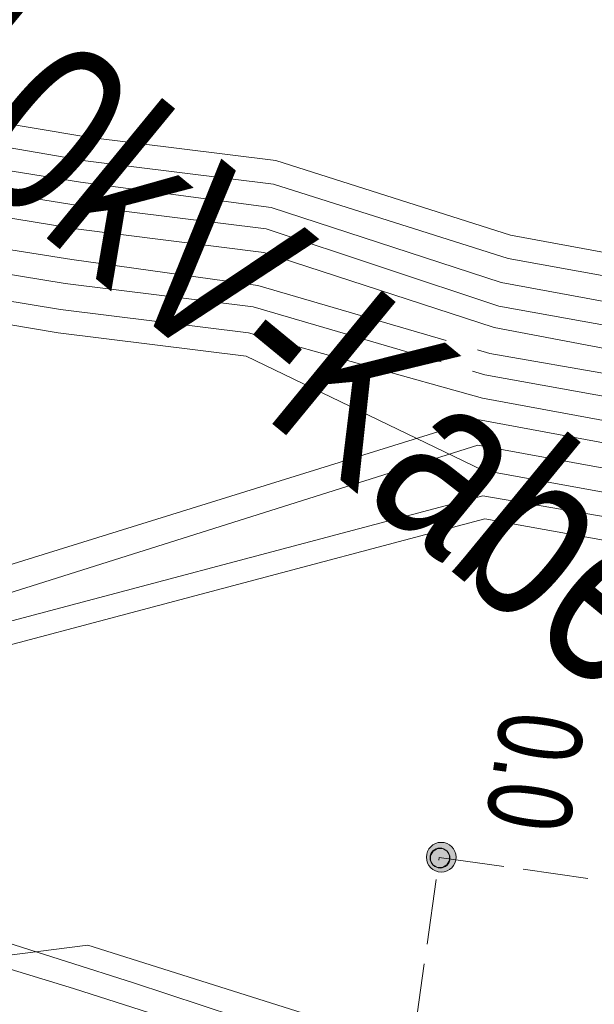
# Model space of a CAD drawing. Header units: metres. Extents: x -740 to 758, y -633 to 854.
# Tile 218 of 256: x -411.35 to -407.69, y 286.45 to 292.72. Entities that reach past the tile are written whole.
import ezdxf

# ---------------------------------------------------------------- set-up
doc = ezdxf.new("R2010")
doc.units = ezdxf.units.M
doc.header["$MEASUREMENT"] = 0
doc.linetypes.add('1248_208', pattern=[1.456, 1.248, -0.208])
doc.linetypes.add('416_125', pattern=[0.5408, 0.416, -0.1248])
doc.layers.add('Strom.LOVION', color=7, linetype='Continuous')
doc.layers.add('StromBemass.LOVION', color=7, linetype='Continuous')
doc.styles.add('ERSTELLTER_STIL_1', font='arial.ttf')

msp = doc.modelspace()

# ---------------------------------------------------------------- hatches: boundary and pattern name
at = {"layer": 'StromBemass.LOVION', "linetype": 'Continuous', "lineweight": 13}
for points in [[(-408.596, 287.3276), (-408.5891, 287.3372), (-408.5834, 287.3477), (-408.579, 287.3587), (-408.5761, 287.3703), (-408.5747, 287.3821), (-408.5747, 287.394), (-408.5762, 287.4058), (-408.5792, 287.4173), (-408.5836, 287.4283), (-408.5894, 287.4387), (-408.5964, 287.4483), (-408.6046, 287.457), (-408.6138, 287.4645), (-408.6238, 287.4709), (-408.6346, 287.4759), (-408.6459, 287.4795), (-408.6576, 287.4817), (-408.6695, 287.4824), (-408.6814, 287.4816), (-408.6931, 287.4794), (-408.7044, 287.4757), (-408.7151, 287.4706), (-408.7251, 287.4642), (-408.7343, 287.4565), (-408.7424, 287.4478), (-408.7493, 287.4382), (-408.755, 287.4278), (-408.7594, 287.4167), (-408.7623, 287.4052), (-408.7637, 287.3933), (-408.7637, 287.3815), (-408.7622, 287.3697), (-408.7592, 287.3581), (-408.7548, 287.3471), (-408.749, 287.3367), (-408.742, 287.3271), (-408.7338, 287.3185), (-408.7246, 287.3109), (-408.7146, 287.3046), (-408.7038, 287.2995), (-408.6925, 287.2959), (-408.6808, 287.2937), (-408.6689, 287.293), (-408.657, 287.2938), (-408.6454, 287.296), (-408.6341, 287.2998), (-408.6233, 287.3049), (-408.6133, 287.3113), (-408.6041, 287.3189)], [(-408.6301, 287.3447), (-408.6255, 287.351), (-408.6218, 287.3579), (-408.6189, 287.3652), (-408.617, 287.3727), (-408.616, 287.3805), (-408.6161, 287.3883), (-408.6171, 287.396), (-408.619, 287.4036), (-408.6219, 287.4109), (-408.6257, 287.4177), (-408.6303, 287.424), (-408.6357, 287.4297), (-408.6417, 287.4346), (-408.6483, 287.4388), (-408.6554, 287.4421), (-408.6629, 287.4445), (-408.6705, 287.4459), (-408.6783, 287.4464), (-408.6861, 287.4459), (-408.6938, 287.4444), (-408.7012, 287.4419), (-408.7083, 287.4386), (-408.7149, 287.4344), (-408.7209, 287.4294), (-408.7262, 287.4237), (-408.7308, 287.4173), (-408.7345, 287.4105), (-408.7374, 287.4032), (-408.7393, 287.3956), (-408.7402, 287.3879), (-408.7402, 287.3801), (-408.7392, 287.3723), (-408.7372, 287.3648), (-408.7343, 287.3575), (-408.7305, 287.3507), (-408.7259, 287.3444), (-408.7206, 287.3387), (-408.7145, 287.3337), (-408.7079, 287.3296), (-408.7008, 287.3263), (-408.6934, 287.3239), (-408.6857, 287.3224), (-408.6779, 287.322), (-408.6701, 287.3225), (-408.6625, 287.324), (-408.655, 287.3264), (-408.648, 287.3298), (-408.6414, 287.334), (-408.6354, 287.339)], [(-408.6301, 287.3447), (-408.6255, 287.351), (-408.6218, 287.3579), (-408.6189, 287.3652), (-408.617, 287.3727), (-408.616, 287.3805), (-408.6161, 287.3883), (-408.6171, 287.396), (-408.619, 287.4036), (-408.6219, 287.4109), (-408.6257, 287.4177), (-408.6303, 287.424), (-408.6357, 287.4297), (-408.6417, 287.4346), (-408.6483, 287.4388), (-408.6554, 287.4421), (-408.6629, 287.4445), (-408.6705, 287.4459), (-408.6783, 287.4464), (-408.6861, 287.4459), (-408.6938, 287.4444), (-408.7012, 287.4419), (-408.7083, 287.4386), (-408.7149, 287.4344), (-408.7209, 287.4294), (-408.7262, 287.4237), (-408.7308, 287.4173), (-408.7345, 287.4105), (-408.7374, 287.4032), (-408.7393, 287.3956), (-408.7402, 287.3879), (-408.7402, 287.3801), (-408.7392, 287.3723), (-408.7372, 287.3648), (-408.7343, 287.3575), (-408.7305, 287.3507), (-408.7259, 287.3444), (-408.7206, 287.3387), (-408.7145, 287.3337), (-408.7079, 287.3296), (-408.7008, 287.3263), (-408.6934, 287.3239), (-408.6857, 287.3224), (-408.6779, 287.322), (-408.6701, 287.3225), (-408.6625, 287.324), (-408.655, 287.3264), (-408.648, 287.3298), (-408.6414, 287.334), (-408.6354, 287.339)], [(-408.6301, 287.3447), (-408.6255, 287.351), (-408.6218, 287.3579), (-408.6189, 287.3652), (-408.617, 287.3727), (-408.616, 287.3805), (-408.6161, 287.3883), (-408.6171, 287.396), (-408.619, 287.4036), (-408.6219, 287.4109), (-408.6257, 287.4177), (-408.6303, 287.424), (-408.6357, 287.4297), (-408.6417, 287.4346), (-408.6483, 287.4388), (-408.6554, 287.4421), (-408.6629, 287.4445), (-408.6705, 287.4459), (-408.6783, 287.4464), (-408.6861, 287.4459), (-408.6938, 287.4444), (-408.7012, 287.4419), (-408.7083, 287.4386), (-408.7149, 287.4344), (-408.7209, 287.4294), (-408.7262, 287.4237), (-408.7308, 287.4173), (-408.7345, 287.4105), (-408.7374, 287.4032), (-408.7393, 287.3956), (-408.7402, 287.3879), (-408.7402, 287.3801), (-408.7392, 287.3723), (-408.7372, 287.3648), (-408.7343, 287.3575), (-408.7305, 287.3507), (-408.7259, 287.3444), (-408.7206, 287.3387), (-408.7145, 287.3337), (-408.7079, 287.3296), (-408.7008, 287.3263), (-408.6934, 287.3239), (-408.6857, 287.3224), (-408.6779, 287.322), (-408.6701, 287.3225), (-408.6625, 287.324), (-408.655, 287.3264), (-408.648, 287.3298), (-408.6414, 287.334), (-408.6354, 287.339)], [(-408.6301, 287.3447), (-408.6255, 287.351), (-408.6218, 287.3579), (-408.6189, 287.3652), (-408.617, 287.3727), (-408.616, 287.3805), (-408.6161, 287.3883), (-408.6171, 287.396), (-408.619, 287.4036), (-408.6219, 287.4109), (-408.6257, 287.4177), (-408.6303, 287.424), (-408.6357, 287.4297), (-408.6417, 287.4346), (-408.6483, 287.4388), (-408.6554, 287.4421), (-408.6629, 287.4445), (-408.6705, 287.4459), (-408.6783, 287.4464), (-408.6861, 287.4459), (-408.6938, 287.4444), (-408.7012, 287.4419), (-408.7083, 287.4386), (-408.7149, 287.4344), (-408.7209, 287.4294), (-408.7262, 287.4237), (-408.7308, 287.4173), (-408.7345, 287.4105), (-408.7374, 287.4032), (-408.7393, 287.3956), (-408.7402, 287.3879), (-408.7402, 287.3801), (-408.7392, 287.3723), (-408.7372, 287.3648), (-408.7343, 287.3575), (-408.7305, 287.3507), (-408.7259, 287.3444), (-408.7206, 287.3387), (-408.7145, 287.3337), (-408.7079, 287.3296), (-408.7008, 287.3263), (-408.6934, 287.3239), (-408.6857, 287.3224), (-408.6779, 287.322), (-408.6701, 287.3225), (-408.6625, 287.324), (-408.655, 287.3264), (-408.648, 287.3298), (-408.6414, 287.334), (-408.6354, 287.339)], [(-408.6301, 287.3447), (-408.6255, 287.351), (-408.6218, 287.3579), (-408.6189, 287.3652), (-408.617, 287.3727), (-408.616, 287.3805), (-408.6161, 287.3883), (-408.6171, 287.396), (-408.619, 287.4036), (-408.6219, 287.4109), (-408.6257, 287.4177), (-408.6303, 287.424), (-408.6357, 287.4297), (-408.6417, 287.4346), (-408.6483, 287.4388), (-408.6554, 287.4421), (-408.6629, 287.4445), (-408.6705, 287.4459), (-408.6783, 287.4464), (-408.6861, 287.4459), (-408.6938, 287.4444), (-408.7012, 287.4419), (-408.7083, 287.4386), (-408.7149, 287.4344), (-408.7209, 287.4294), (-408.7262, 287.4237), (-408.7308, 287.4173), (-408.7345, 287.4105), (-408.7374, 287.4032), (-408.7393, 287.3956), (-408.7402, 287.3879), (-408.7402, 287.3801), (-408.7392, 287.3723), (-408.7372, 287.3648), (-408.7343, 287.3575), (-408.7305, 287.3507), (-408.7259, 287.3444), (-408.7206, 287.3387), (-408.7145, 287.3337), (-408.7079, 287.3296), (-408.7008, 287.3263), (-408.6934, 287.3239), (-408.6857, 287.3224), (-408.6779, 287.322), (-408.6701, 287.3225), (-408.6625, 287.324), (-408.655, 287.3264), (-408.648, 287.3298), (-408.6414, 287.334), (-408.6354, 287.339)], [(-408.6301, 287.3447), (-408.6255, 287.351), (-408.6218, 287.3579), (-408.6189, 287.3652), (-408.617, 287.3727), (-408.616, 287.3805), (-408.6161, 287.3883), (-408.6171, 287.396), (-408.619, 287.4036), (-408.6219, 287.4109), (-408.6257, 287.4177), (-408.6303, 287.424), (-408.6357, 287.4297), (-408.6417, 287.4346), (-408.6483, 287.4388), (-408.6554, 287.4421), (-408.6629, 287.4445), (-408.6705, 287.4459), (-408.6783, 287.4464), (-408.6861, 287.4459), (-408.6938, 287.4444), (-408.7012, 287.4419), (-408.7083, 287.4386), (-408.7149, 287.4344), (-408.7209, 287.4294), (-408.7262, 287.4237), (-408.7308, 287.4173), (-408.7345, 287.4105), (-408.7374, 287.4032), (-408.7393, 287.3956), (-408.7402, 287.3879), (-408.7402, 287.3801), (-408.7392, 287.3723), (-408.7372, 287.3648), (-408.7343, 287.3575), (-408.7305, 287.3507), (-408.7259, 287.3444), (-408.7206, 287.3387), (-408.7145, 287.3337), (-408.7079, 287.3296), (-408.7008, 287.3263), (-408.6934, 287.3239), (-408.6857, 287.3224), (-408.6779, 287.322), (-408.6701, 287.3225), (-408.6625, 287.324), (-408.655, 287.3264), (-408.648, 287.3298), (-408.6414, 287.334), (-408.6354, 287.339)], [(-408.6301, 287.3447), (-408.6255, 287.351), (-408.6218, 287.3579), (-408.6189, 287.3652), (-408.617, 287.3727), (-408.616, 287.3805), (-408.6161, 287.3883), (-408.6171, 287.396), (-408.619, 287.4036), (-408.6219, 287.4109), (-408.6257, 287.4177), (-408.6303, 287.424), (-408.6357, 287.4297), (-408.6417, 287.4346), (-408.6483, 287.4388), (-408.6554, 287.4421), (-408.6629, 287.4445), (-408.6705, 287.4459), (-408.6783, 287.4464), (-408.6861, 287.4459), (-408.6938, 287.4444), (-408.7012, 287.4419), (-408.7083, 287.4386), (-408.7149, 287.4344), (-408.7209, 287.4294), (-408.7262, 287.4237), (-408.7308, 287.4173), (-408.7345, 287.4105), (-408.7374, 287.4032), (-408.7393, 287.3956), (-408.7402, 287.3879), (-408.7402, 287.3801), (-408.7392, 287.3723), (-408.7372, 287.3648), (-408.7343, 287.3575), (-408.7305, 287.3507), (-408.7259, 287.3444), (-408.7206, 287.3387), (-408.7145, 287.3337), (-408.7079, 287.3296), (-408.7008, 287.3263), (-408.6934, 287.3239), (-408.6857, 287.3224), (-408.6779, 287.322), (-408.6701, 287.3225), (-408.6625, 287.324), (-408.655, 287.3264), (-408.648, 287.3298), (-408.6414, 287.334), (-408.6354, 287.339)], [(-408.6301, 287.3447), (-408.6255, 287.351), (-408.6218, 287.3579), (-408.6189, 287.3652), (-408.617, 287.3727), (-408.616, 287.3805), (-408.6161, 287.3883), (-408.6171, 287.396), (-408.619, 287.4036), (-408.6219, 287.4109), (-408.6257, 287.4177), (-408.6303, 287.424), (-408.6357, 287.4297), (-408.6417, 287.4346), (-408.6483, 287.4388), (-408.6554, 287.4421), (-408.6629, 287.4445), (-408.6705, 287.4459), (-408.6783, 287.4464), (-408.6861, 287.4459), (-408.6938, 287.4444), (-408.7012, 287.4419), (-408.7083, 287.4386), (-408.7149, 287.4344), (-408.7209, 287.4294), (-408.7262, 287.4237), (-408.7308, 287.4173), (-408.7345, 287.4105), (-408.7374, 287.4032), (-408.7393, 287.3956), (-408.7402, 287.3879), (-408.7402, 287.3801), (-408.7392, 287.3723), (-408.7372, 287.3648), (-408.7343, 287.3575), (-408.7305, 287.3507), (-408.7259, 287.3444), (-408.7206, 287.3387), (-408.7145, 287.3337), (-408.7079, 287.3296), (-408.7008, 287.3263), (-408.6934, 287.3239), (-408.6857, 287.3224), (-408.6779, 287.322), (-408.6701, 287.3225), (-408.6625, 287.324), (-408.655, 287.3264), (-408.648, 287.3298), (-408.6414, 287.334), (-408.6354, 287.339)], [(-408.6301, 287.3447), (-408.6255, 287.351), (-408.6218, 287.3579), (-408.6189, 287.3652), (-408.617, 287.3727), (-408.616, 287.3805), (-408.6161, 287.3883), (-408.6171, 287.396), (-408.619, 287.4036), (-408.6219, 287.4109), (-408.6257, 287.4177), (-408.6303, 287.424), (-408.6357, 287.4297), (-408.6417, 287.4346), (-408.6483, 287.4388), (-408.6554, 287.4421), (-408.6629, 287.4445), (-408.6705, 287.4459), (-408.6783, 287.4464), (-408.6861, 287.4459), (-408.6938, 287.4444), (-408.7012, 287.4419), (-408.7083, 287.4386), (-408.7149, 287.4344), (-408.7209, 287.4294), (-408.7262, 287.4237), (-408.7308, 287.4173), (-408.7345, 287.4105), (-408.7374, 287.4032), (-408.7393, 287.3956), (-408.7402, 287.3879), (-408.7402, 287.3801), (-408.7392, 287.3723), (-408.7372, 287.3648), (-408.7343, 287.3575), (-408.7305, 287.3507), (-408.7259, 287.3444), (-408.7206, 287.3387), (-408.7145, 287.3337), (-408.7079, 287.3296), (-408.7008, 287.3263), (-408.6934, 287.3239), (-408.6857, 287.3224), (-408.6779, 287.322), (-408.6701, 287.3225), (-408.6625, 287.324), (-408.655, 287.3264), (-408.648, 287.3298), (-408.6414, 287.334), (-408.6354, 287.339)], [(-408.6301, 287.3447), (-408.6255, 287.351), (-408.6218, 287.3579), (-408.6189, 287.3652), (-408.617, 287.3727), (-408.616, 287.3805), (-408.6161, 287.3883), (-408.6171, 287.396), (-408.619, 287.4036), (-408.6219, 287.4109), (-408.6257, 287.4177), (-408.6303, 287.424), (-408.6357, 287.4297), (-408.6417, 287.4346), (-408.6483, 287.4388), (-408.6554, 287.4421), (-408.6629, 287.4445), (-408.6705, 287.4459), (-408.6783, 287.4464), (-408.6861, 287.4459), (-408.6938, 287.4444), (-408.7012, 287.4419), (-408.7083, 287.4386), (-408.7149, 287.4344), (-408.7209, 287.4294), (-408.7262, 287.4237), (-408.7308, 287.4173), (-408.7345, 287.4105), (-408.7374, 287.4032), (-408.7393, 287.3956), (-408.7402, 287.3879), (-408.7402, 287.3801), (-408.7392, 287.3723), (-408.7372, 287.3648), (-408.7343, 287.3575), (-408.7305, 287.3507), (-408.7259, 287.3444), (-408.7206, 287.3387), (-408.7145, 287.3337), (-408.7079, 287.3296), (-408.7008, 287.3263), (-408.6934, 287.3239), (-408.6857, 287.3224), (-408.6779, 287.322), (-408.6701, 287.3225), (-408.6625, 287.324), (-408.655, 287.3264), (-408.648, 287.3298), (-408.6414, 287.334), (-408.6354, 287.339)], [(-408.6301, 287.3447), (-408.6255, 287.351), (-408.6218, 287.3579), (-408.6189, 287.3652), (-408.617, 287.3727), (-408.616, 287.3805), (-408.6161, 287.3883), (-408.6171, 287.396), (-408.619, 287.4036), (-408.6219, 287.4109), (-408.6257, 287.4177), (-408.6303, 287.424), (-408.6357, 287.4297), (-408.6417, 287.4346), (-408.6483, 287.4388), (-408.6554, 287.4421), (-408.6629, 287.4445), (-408.6705, 287.4459), (-408.6783, 287.4464), (-408.6861, 287.4459), (-408.6938, 287.4444), (-408.7012, 287.4419), (-408.7083, 287.4386), (-408.7149, 287.4344), (-408.7209, 287.4294), (-408.7262, 287.4237), (-408.7308, 287.4173), (-408.7345, 287.4105), (-408.7374, 287.4032), (-408.7393, 287.3956), (-408.7402, 287.3879), (-408.7402, 287.3801), (-408.7392, 287.3723), (-408.7372, 287.3648), (-408.7343, 287.3575), (-408.7305, 287.3507), (-408.7259, 287.3444), (-408.7206, 287.3387), (-408.7145, 287.3337), (-408.7079, 287.3296), (-408.7008, 287.3263), (-408.6934, 287.3239), (-408.6857, 287.3224), (-408.6779, 287.322), (-408.6701, 287.3225), (-408.6625, 287.324), (-408.655, 287.3264), (-408.648, 287.3298), (-408.6414, 287.334), (-408.6354, 287.339)], [(-408.6301, 287.3447), (-408.6255, 287.351), (-408.6218, 287.3579), (-408.6189, 287.3652), (-408.617, 287.3727), (-408.616, 287.3805), (-408.6161, 287.3883), (-408.6171, 287.396), (-408.619, 287.4036), (-408.6219, 287.4109), (-408.6257, 287.4177), (-408.6303, 287.424), (-408.6357, 287.4297), (-408.6417, 287.4346), (-408.6483, 287.4388), (-408.6554, 287.4421), (-408.6629, 287.4445), (-408.6705, 287.4459), (-408.6783, 287.4464), (-408.6861, 287.4459), (-408.6938, 287.4444), (-408.7012, 287.4419), (-408.7083, 287.4386), (-408.7149, 287.4344), (-408.7209, 287.4294), (-408.7262, 287.4237), (-408.7308, 287.4173), (-408.7345, 287.4105), (-408.7374, 287.4032), (-408.7393, 287.3956), (-408.7402, 287.3879), (-408.7402, 287.3801), (-408.7392, 287.3723), (-408.7372, 287.3648), (-408.7343, 287.3575), (-408.7305, 287.3507), (-408.7259, 287.3444), (-408.7206, 287.3387), (-408.7145, 287.3337), (-408.7079, 287.3296), (-408.7008, 287.3263), (-408.6934, 287.3239), (-408.6857, 287.3224), (-408.6779, 287.322), (-408.6701, 287.3225), (-408.6625, 287.324), (-408.655, 287.3264), (-408.648, 287.3298), (-408.6414, 287.334), (-408.6354, 287.339)], [(-408.6301, 287.3447), (-408.6255, 287.351), (-408.6218, 287.3579), (-408.6189, 287.3652), (-408.617, 287.3727), (-408.616, 287.3805), (-408.6161, 287.3883), (-408.6171, 287.396), (-408.619, 287.4036), (-408.6219, 287.4109), (-408.6257, 287.4177), (-408.6303, 287.424), (-408.6357, 287.4297), (-408.6417, 287.4346), (-408.6483, 287.4388), (-408.6554, 287.4421), (-408.6629, 287.4445), (-408.6705, 287.4459), (-408.6783, 287.4464), (-408.6861, 287.4459), (-408.6938, 287.4444), (-408.7012, 287.4419), (-408.7083, 287.4386), (-408.7149, 287.4344), (-408.7209, 287.4294), (-408.7262, 287.4237), (-408.7308, 287.4173), (-408.7345, 287.4105), (-408.7374, 287.4032), (-408.7393, 287.3956), (-408.7402, 287.3879), (-408.7402, 287.3801), (-408.7392, 287.3723), (-408.7372, 287.3648), (-408.7343, 287.3575), (-408.7305, 287.3507), (-408.7259, 287.3444), (-408.7206, 287.3387), (-408.7145, 287.3337), (-408.7079, 287.3296), (-408.7008, 287.3263), (-408.6934, 287.3239), (-408.6857, 287.3224), (-408.6779, 287.322), (-408.6701, 287.3225), (-408.6625, 287.324), (-408.655, 287.3264), (-408.648, 287.3298), (-408.6414, 287.334), (-408.6354, 287.339)], [(-408.6301, 287.3447), (-408.6255, 287.351), (-408.6218, 287.3579), (-408.6189, 287.3652), (-408.617, 287.3727), (-408.616, 287.3805), (-408.6161, 287.3883), (-408.6171, 287.396), (-408.619, 287.4036), (-408.6219, 287.4109), (-408.6257, 287.4177), (-408.6303, 287.424), (-408.6357, 287.4297), (-408.6417, 287.4346), (-408.6483, 287.4388), (-408.6554, 287.4421), (-408.6629, 287.4445), (-408.6705, 287.4459), (-408.6783, 287.4464), (-408.6861, 287.4459), (-408.6938, 287.4444), (-408.7012, 287.4419), (-408.7083, 287.4386), (-408.7149, 287.4344), (-408.7209, 287.4294), (-408.7262, 287.4237), (-408.7308, 287.4173), (-408.7345, 287.4105), (-408.7374, 287.4032), (-408.7393, 287.3956), (-408.7402, 287.3879), (-408.7402, 287.3801), (-408.7392, 287.3723), (-408.7372, 287.3648), (-408.7343, 287.3575), (-408.7305, 287.3507), (-408.7259, 287.3444), (-408.7206, 287.3387), (-408.7145, 287.3337), (-408.7079, 287.3296), (-408.7008, 287.3263), (-408.6934, 287.3239), (-408.6857, 287.3224), (-408.6779, 287.322), (-408.6701, 287.3225), (-408.6625, 287.324), (-408.655, 287.3264), (-408.648, 287.3298), (-408.6414, 287.334), (-408.6354, 287.339)], [(-408.6301, 287.3447), (-408.6255, 287.351), (-408.6218, 287.3579), (-408.6189, 287.3652), (-408.617, 287.3727), (-408.616, 287.3805), (-408.6161, 287.3883), (-408.6171, 287.396), (-408.619, 287.4036), (-408.6219, 287.4109), (-408.6257, 287.4177), (-408.6303, 287.424), (-408.6357, 287.4297), (-408.6417, 287.4346), (-408.6483, 287.4388), (-408.6554, 287.4421), (-408.6629, 287.4445), (-408.6705, 287.4459), (-408.6783, 287.4464), (-408.6861, 287.4459), (-408.6938, 287.4444), (-408.7012, 287.4419), (-408.7083, 287.4386), (-408.7149, 287.4344), (-408.7209, 287.4294), (-408.7262, 287.4237), (-408.7308, 287.4173), (-408.7345, 287.4105), (-408.7374, 287.4032), (-408.7393, 287.3956), (-408.7402, 287.3879), (-408.7402, 287.3801), (-408.7392, 287.3723), (-408.7372, 287.3648), (-408.7343, 287.3575), (-408.7305, 287.3507), (-408.7259, 287.3444), (-408.7206, 287.3387), (-408.7145, 287.3337), (-408.7079, 287.3296), (-408.7008, 287.3263), (-408.6934, 287.3239), (-408.6857, 287.3224), (-408.6779, 287.322), (-408.6701, 287.3225), (-408.6625, 287.324), (-408.655, 287.3264), (-408.648, 287.3298), (-408.6414, 287.334), (-408.6354, 287.339)], [(-408.6301, 287.3447), (-408.6255, 287.351), (-408.6218, 287.3579), (-408.6189, 287.3652), (-408.617, 287.3727), (-408.616, 287.3805), (-408.6161, 287.3883), (-408.6171, 287.396), (-408.619, 287.4036), (-408.6219, 287.4109), (-408.6257, 287.4177), (-408.6303, 287.424), (-408.6357, 287.4297), (-408.6417, 287.4346), (-408.6483, 287.4388), (-408.6554, 287.4421), (-408.6629, 287.4445), (-408.6705, 287.4459), (-408.6783, 287.4464), (-408.6861, 287.4459), (-408.6938, 287.4444), (-408.7012, 287.4419), (-408.7083, 287.4386), (-408.7149, 287.4344), (-408.7209, 287.4294), (-408.7262, 287.4237), (-408.7308, 287.4173), (-408.7345, 287.4105), (-408.7374, 287.4032), (-408.7393, 287.3956), (-408.7402, 287.3879), (-408.7402, 287.3801), (-408.7392, 287.3723), (-408.7372, 287.3648), (-408.7343, 287.3575), (-408.7305, 287.3507), (-408.7259, 287.3444), (-408.7206, 287.3387), (-408.7145, 287.3337), (-408.7079, 287.3296), (-408.7008, 287.3263), (-408.6934, 287.3239), (-408.6857, 287.3224), (-408.6779, 287.322), (-408.6701, 287.3225), (-408.6625, 287.324), (-408.655, 287.3264), (-408.648, 287.3298), (-408.6414, 287.334), (-408.6354, 287.339)], [(-408.6301, 287.3447), (-408.6255, 287.351), (-408.6218, 287.3579), (-408.6189, 287.3652), (-408.617, 287.3727), (-408.616, 287.3805), (-408.6161, 287.3883), (-408.6171, 287.396), (-408.619, 287.4036), (-408.6219, 287.4109), (-408.6257, 287.4177), (-408.6303, 287.424), (-408.6357, 287.4297), (-408.6417, 287.4346), (-408.6483, 287.4388), (-408.6554, 287.4421), (-408.6629, 287.4445), (-408.6705, 287.4459), (-408.6783, 287.4464), (-408.6861, 287.4459), (-408.6938, 287.4444), (-408.7012, 287.4419), (-408.7083, 287.4386), (-408.7149, 287.4344), (-408.7209, 287.4294), (-408.7262, 287.4237), (-408.7308, 287.4173), (-408.7345, 287.4105), (-408.7374, 287.4032), (-408.7393, 287.3956), (-408.7402, 287.3879), (-408.7402, 287.3801), (-408.7392, 287.3723), (-408.7372, 287.3648), (-408.7343, 287.3575), (-408.7305, 287.3507), (-408.7259, 287.3444), (-408.7206, 287.3387), (-408.7145, 287.3337), (-408.7079, 287.3296), (-408.7008, 287.3263), (-408.6934, 287.3239), (-408.6857, 287.3224), (-408.6779, 287.322), (-408.6701, 287.3225), (-408.6625, 287.324), (-408.655, 287.3264), (-408.648, 287.3298), (-408.6414, 287.334), (-408.6354, 287.339)], [(-408.6278, 287.3417), (-408.6232, 287.3481), (-408.6195, 287.355), (-408.6166, 287.3622), (-408.6147, 287.3698), (-408.6137, 287.3776), (-408.6138, 287.3854), (-408.6148, 287.3932), (-408.6167, 287.4008), (-408.6197, 287.4081), (-408.6234, 287.4149), (-408.6281, 287.4212), (-408.6335, 287.4269), (-408.6395, 287.4319), (-408.6461, 287.4361), (-408.6532, 287.4394), (-408.6607, 287.4418), (-408.6684, 287.4432), (-408.6762, 287.4437), (-408.684, 287.4432), (-408.6917, 287.4417), (-408.6991, 287.4392), (-408.7062, 287.4359), (-408.7128, 287.4317), (-408.7188, 287.4267), (-408.7242, 287.4209), (-408.7288, 287.4146), (-408.7325, 287.4077), (-408.7354, 287.4004), (-408.7373, 287.3928), (-408.7382, 287.385), (-408.7382, 287.3772), (-408.7372, 287.3694), (-408.7352, 287.3619), (-408.7323, 287.3546), (-408.7285, 287.3477), (-408.7239, 287.3414), (-408.7185, 287.3357), (-408.7125, 287.3308), (-408.7059, 287.3266), (-408.6988, 287.3233), (-408.6913, 287.3209), (-408.6836, 287.3194), (-408.6758, 287.319), (-408.668, 287.3195), (-408.6603, 287.321), (-408.6529, 287.3234), (-408.6458, 287.3268), (-408.6392, 287.331), (-408.6332, 287.336)], [(-408.6278, 287.3417), (-408.6232, 287.3481), (-408.6195, 287.355), (-408.6166, 287.3622), (-408.6147, 287.3698), (-408.6137, 287.3776), (-408.6138, 287.3854), (-408.6148, 287.3932), (-408.6167, 287.4008), (-408.6197, 287.4081), (-408.6234, 287.4149), (-408.6281, 287.4212), (-408.6335, 287.4269), (-408.6395, 287.4319), (-408.6461, 287.4361), (-408.6532, 287.4394), (-408.6607, 287.4418), (-408.6684, 287.4432), (-408.6762, 287.4437), (-408.684, 287.4432), (-408.6917, 287.4417), (-408.6991, 287.4392), (-408.7062, 287.4359), (-408.7128, 287.4317), (-408.7188, 287.4267), (-408.7242, 287.4209), (-408.7288, 287.4146), (-408.7325, 287.4077), (-408.7354, 287.4004), (-408.7373, 287.3928), (-408.7382, 287.385), (-408.7382, 287.3772), (-408.7372, 287.3694), (-408.7352, 287.3619), (-408.7323, 287.3546), (-408.7285, 287.3477), (-408.7239, 287.3414), (-408.7185, 287.3357), (-408.7125, 287.3308), (-408.7059, 287.3266), (-408.6988, 287.3233), (-408.6913, 287.3209), (-408.6836, 287.3194), (-408.6758, 287.319), (-408.668, 287.3195), (-408.6603, 287.321), (-408.6529, 287.3234), (-408.6458, 287.3268), (-408.6392, 287.331), (-408.6332, 287.336)], [(-408.6278, 287.3417), (-408.6232, 287.3481), (-408.6195, 287.355), (-408.6166, 287.3622), (-408.6147, 287.3698), (-408.6137, 287.3776), (-408.6138, 287.3854), (-408.6148, 287.3932), (-408.6167, 287.4008), (-408.6197, 287.4081), (-408.6234, 287.4149), (-408.6281, 287.4212), (-408.6335, 287.4269), (-408.6395, 287.4319), (-408.6461, 287.4361), (-408.6532, 287.4394), (-408.6607, 287.4418), (-408.6684, 287.4432), (-408.6762, 287.4437), (-408.684, 287.4432), (-408.6917, 287.4417), (-408.6991, 287.4392), (-408.7062, 287.4359), (-408.7128, 287.4317), (-408.7188, 287.4267), (-408.7242, 287.4209), (-408.7288, 287.4146), (-408.7325, 287.4077), (-408.7354, 287.4004), (-408.7373, 287.3928), (-408.7382, 287.385), (-408.7382, 287.3772), (-408.7372, 287.3694), (-408.7352, 287.3619), (-408.7323, 287.3546), (-408.7285, 287.3477), (-408.7239, 287.3414), (-408.7185, 287.3357), (-408.7125, 287.3308), (-408.7059, 287.3266), (-408.6988, 287.3233), (-408.6913, 287.3209), (-408.6836, 287.3194), (-408.6758, 287.319), (-408.668, 287.3195), (-408.6603, 287.321), (-408.6529, 287.3234), (-408.6458, 287.3268), (-408.6392, 287.331), (-408.6332, 287.336)]]:
    msp.add_hatch(color=7, dxfattribs=at).paths.add_polyline_path(points)

# ---------------------------------------------------------------- linework, layer by layer
at = {"layer": 'Strom.LOVION', "color": 94, "linetype": 'Continuous', "lineweight": 18}
for points in [[(-413.4279, 292.3895), (-410.9189, 291.9698), (-409.7221, 291.8208), (-408.2275, 291.3463), (-406.0302, 290.9404), (-402.9967, 290.1434), (-400.8397, 289.3938), (-395.9277, 287.6721), (-393.652, 286.3134), (-392.6918, 285.7127), (-391.6834, 285.0724), (-390.9368, 284.5395), (-389.471, 283.604), (-388.6686, 283.1061), (-388.1744, 282.8884), (-387.9316, 282.8235), (-387.6653, 282.82), (-385.9558, 282.8689), (-384.2201, 282.1962), (-384.0491, 282.1095), (-383.0946, 281.5674), (-381.904, 279.9696), (-381.3609, 278.0424), (-381.7318, 271.1048)], [(-413.4589, 292.2535), (-410.9339, 291.8205), (-409.7371, 291.6716), (-408.2424, 291.197), (-406.0612, 290.8044), (-403.3291, 290.0666), (-400.8225, 289.2181), (-395.988, 287.5332), (-393.9155, 286.2876), (-392.5461, 285.4314), (-391.0131, 284.4138), (-389.5473, 283.4783), (-388.745, 282.9804), (-388.2187, 282.7363), (-387.9305, 282.661), (-387.6642, 282.6575), (-385.9708, 282.7196), (-384.3419, 282.0809), (-384.1255, 281.9838), (-383.2164, 281.452), (-382.0446, 279.8967), (-381.5073, 278.0281), (-381.8811, 271.1198)], [(-413.4871, 292.0881), (-410.9649, 291.6845), (-409.752, 291.5223), (-408.2867, 291.0449), (-406.0894, 290.6391), (-403.072, 289.8553), (-400.8375, 289.0689), (-396.0643, 287.4075), (-393.8048, 286.062), (-391.8494, 284.8049), (-391.0895, 284.2881), (-389.6237, 283.3526), (-388.8185, 282.8254), (-388.2629, 282.5842), (-387.9616, 282.525), (-387.6659, 282.5243), (-385.999, 282.5543), (-384.2954, 281.9081), (-384.2019, 281.8581), (-383.3088, 281.3395), (-382.1853, 279.8238), (-381.6668, 277.9977), (-382.0142, 271.1216)], [(-413.502, 291.9389), (-410.9799, 291.5353), (-409.7831, 291.3863), (-408.3016, 290.8957), (-406.1204, 290.503), (-403.1323, 289.7164), (-400.8978, 288.93), (-398.0813, 287.9344), (-396.1247, 287.2686), (-393.8944, 285.9202), (-392.937, 285.3488), (-391.9579, 284.7056), (-391.182, 284.1756), (-389.7001, 283.2269), (-388.8949, 282.6998), (-388.3232, 282.4453), (-387.9897, 282.3597), (-387.6648, 282.3619), (-386.03, 282.4183), (-384.3718, 281.7824), (-384.2782, 281.7324), (-383.4013, 281.2271), (-382.3127, 279.767), (-381.8132, 277.9834)], [(-413.5331, 291.8029), (-410.9948, 291.386), (-409.798, 291.237), (-408.3327, 290.7596), (-406.33, 290.3791), (-405.2549, 290.1148), (-403.1765, 289.5643), (-400.6218, 288.6762)]]:
    msp.add_lwpolyline(points, dxfattribs=at)
at = {"layer": 'Strom.LOVION', "color": 1, "linetype": 'Continuous', "lineweight": 18}
for points in [[(-442.3956, 291.9661), (-435.3594, 291.191), (-429.7707, 291.0133), (-426.8891, 291.0143), (-423.9793, 291.1805), (-421.3434, 291.2757), (-418.9502, 291.4358), (-416.3568, 291.512), (-414.2788, 291.4196), (-413.6308, 291.2909), (-411.0926, 290.874), (-409.8958, 290.725), (-408.4068, 290.309), (-406.2549, 289.9135), (-402.7691, 289.1756)], [(-442.4105, 291.8168), (-435.3744, 291.0418), (-429.7564, 290.8669), (-426.888, 290.8518), (-423.965, 291.0341), (-421.3291, 291.1293), (-418.9359, 291.2894), (-416.3717, 291.3628), (-414.2938, 291.2704), (-413.6618, 291.1548), (-411.1075, 290.7248), (-409.9107, 290.5758), (-408.4064, 289.851), (-406.3452, 289.4762), (-404.9205, 289.113), (-402.7532, 288.4087)], [(-442.3694, 291.2445), (-435.4538, 290.1917), (-427.4469, 289.6149), (-426.3947, 289.5848), (-425.284, 289.5604), (-421.6148, 289.6679), (-420.0063, 289.6922), (-417.6321, 289.8947), (-414.6415, 289.5369), (-413.1933, 289.2352), (-412.0522, 289.0512), (-408.4379, 290.173), (-406.6619, 289.8442)], [(-442.3843, 291.0953), (-435.4556, 290.0585), (-427.4326, 289.4686), (-426.3936, 289.4224), (-425.4614, 289.4101), (-421.6137, 289.5055), (-420.0052, 289.5297), (-417.6178, 289.7484), (-414.6697, 289.3716), (-413.2376, 289.0831), (-412.0351, 288.8755), (-408.4368, 290.0106), (-406.3302, 289.6254), (-403.3874, 288.8491), (-402.9896, 288.7107)], [(-443.1763, 289.6731), (-435.7371, 289.1591), (-428.0264, 288.2874), (-421.6123, 288.1313), (-414.9503, 287.556), (-413.1744, 287.2272), (-411.9104, 286.9961), (-410.6293, 286.5894), (-409.3161, 286.1562), (-405.5035, 285.5536)], [(-443.1913, 289.5238), (-435.752, 289.0098), (-428.0414, 288.1381), (-421.6141, 287.9981), (-414.9653, 287.4068), (-413.2025, 287.0619), (-412, 286.8544), (-411.0099, 286.5522), (-409.3471, 286.0202), (-403.7776, 285.1313)], [(-443.2223, 289.3878), (-435.767, 288.8606), (-428.0563, 287.9889), (-421.629, 287.8488), (-414.9963, 287.2708), (-413.2175, 286.9127), (-411.9696, 286.6948), (-410.9186, 286.8271), (-409.2718, 286.3083), (-406.4804, 285.8719)]]:
    msp.add_lwpolyline(points, dxfattribs=at)
at = {"layer": 'Strom.LOVION', "color": 1, "linetype": '1248_208', "lineweight": 18}
for points in [[(-413.5716, 291.5922), (-411.0201, 291.1914), (-409.8365, 291.0264), (-408.3608, 290.5943), (-406.1957, 290.2149), (-403.4189, 289.1711), (-402.9011, 289.0149), (-392.8005, 284.8597), (-390.8401, 283.2485), (-390.0487, 282.4096), (-389.3899, 281.8681), (-388.9807, 281.6126), (-388.8843, 281.5333), (-388.3769, 281.3317), (-387.2232, 280.8682), (-383.9379, 279.4604), (-383.8518, 279.3358), (-383.4188, 277.9299), (-383.3435, 276.2525), (-383.659, 270.5617)], [(-413.6026, 291.4562), (-411.0644, 291.0393), (-409.8676, 290.8903), (-408.3919, 290.4583), (-406.2107, 290.0656), (-403.4631, 289.019), (-402.9454, 288.8628), (-392.8901, 284.7179), (-392.3627, 284.3114), (-390.9486, 283.1492), (-390.1412, 282.2971), (-389.4824, 281.7556), (-389.0703, 281.4708), (-388.9446, 281.3944), (-388.4372, 281.1928), (-388.0366, 281.0251), (-387.2675, 280.7161), (-383.9793, 279.279), (-383.5623, 277.8863), (-383.4927, 276.2675), (-383.8082, 270.5767)]]:
    msp.add_lwpolyline(points, dxfattribs=at)
at = {"layer": 'Strom.LOVION', "color": 5, "linetype": 'Continuous', "lineweight": 18}
for points in [[(-412.0207, 288.7291), (-408.4053, 289.6885), (-406.3762, 289.3401), (-402.8135, 288.2698), (-401.3349, 287.8084), (-400.1417, 287.3931), (-397.1852, 286.1748), (-394.7253, 284.7454), (-393.9579, 284.3032), (-391.6466, 283.1844), (-389.5499, 282.2958), (-388.8101, 281.9839), (-387.6668, 281.475), (-387.544, 281.4279), (-385.6901, 280.6043), (-385.3612, 280.4148), (-384.6363, 279.9536), (-384.1199, 279.2061), (-383.7087, 277.872), (-383.6391, 276.2532), (-383.8617, 272.1823), (-384.0001, 269.819), (-386.618, 268.6321)], [(-412.0064, 288.5828), (-408.391, 289.5421), (-406.4204, 289.188), (-402.8577, 288.1177), (-399.9884, 287.1864), (-397.2455, 286.0359), (-395.3337, 284.9224), (-394.0182, 284.1643), (-392.185, 283.25), (-391.397, 282.8985), (-389.581, 282.1598), (-388.654, 281.748), (-387.6175, 281.273)]]:
    msp.add_lwpolyline(points, dxfattribs=at)
at = {"layer": 'StromBemass.LOVION', "color": 7, "linetype": '416_125', "lineweight": 13}
msp.add_lwpolyline([(-410.4833, 274.5153), (-408.6826, 287.3856), (-407.0645, 287.1596), (-406.3154, 287.0555), (-405.1903, 286.8847), (-404.0067, 286.7196), (-403.3323, 286.623), (-403.1377, 286.5977), (-403.0924, 286.5874), (-403.0177, 286.5799), (-399.824, 286.1089), (-399.2402, 286.033), (-399.1203, 286.0152), (-398.0113, 285.8576), (-396.9476, 285.7104), (-396.7531, 285.685), (-396.4839, 285.6523), (-396.0947, 285.6016), (-395.2842, 285.474), (-394.4898, 285.3595), (-390.8936, 284.854), (-388.2251, 284.4647)], dxfattribs=at)
at = {"layer": 'StromBemass.LOVION', "color": 7, "linetype": 'Continuous', "lineweight": 13}
for centre, radius in [((-408.6692, 287.3877), 0.0947), ((-408.6781, 287.3842), 0.0622), ((-408.6781, 287.3842), 0.0622), ((-408.6781, 287.3842), 0.0622), ((-408.6781, 287.3842), 0.0622), ((-408.6781, 287.3842), 0.0622), ((-408.6781, 287.3842), 0.0622), ((-408.6781, 287.3842), 0.0622), ((-408.6781, 287.3842), 0.0622), ((-408.6781, 287.3842), 0.0622), ((-408.6781, 287.3842), 0.0622), ((-408.6781, 287.3842), 0.0622), ((-408.6781, 287.3842), 0.0622), ((-408.6781, 287.3842), 0.0622), ((-408.6781, 287.3842), 0.0622), ((-408.6781, 287.3842), 0.0622), ((-408.6781, 287.3842), 0.0622), ((-408.6781, 287.3842), 0.0622), ((-408.676, 287.3813), 0.0624), ((-408.676, 287.3813), 0.0624), ((-408.676, 287.3813), 0.0624)]:
    msp.add_circle(centre, radius, dxfattribs=at)

# ---------------------------------------------------------------- texts
at = {"layer": 'Strom.LOVION', "color": 1, "linetype": 'Continuous', "lineweight": 18, "insert": (-422.891, 300.5222), "char_height": 1.098339, "attachment_point": 7, "rotation": 320.58413, "style": 'ERSTELLTER_STIL_1'}
msp.add_mtext('{\\A1;\\W0.79998x;Mehrere (?) vertauschte 10kV-Kabel.}', dxfattribs=at)
at = {"layer": 'StromBemass.LOVION', "color": 7, "linetype": 'Continuous', "lineweight": 13, "insert": (-408.2905, 288.3366), "char_height": 0.533545, "attachment_point": 7, "rotation": 261.8932, "style": 'ERSTELLTER_STIL_1'}
msp.add_mtext('{\\A1;\\W0.71558x;0.0}', dxfattribs=at)

doc.saveas('drawing.dxf')
